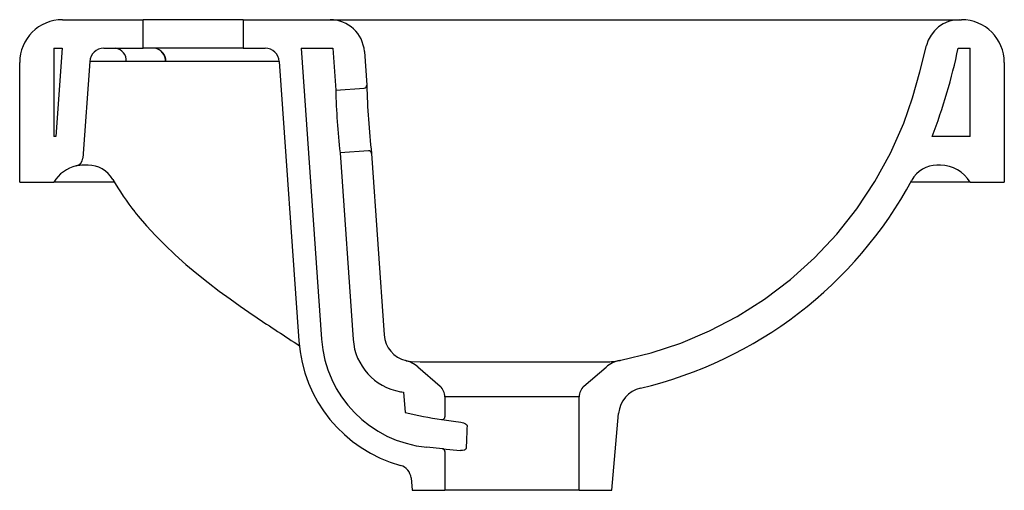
# Model space of a CAD drawing. Header units: millimetres. Extents: x 3897.486 to 3897.831, y 2049.964 to 2050.129.
import ezdxf

# ---------------------------------------------------------------- set-up
doc = ezdxf.new("R2010")
doc.units = ezdxf.units.MM
doc.layers.add('SANINDUSA', color=3, linetype='Continuous')

msp = doc.modelspace()

# ---------------------------------------------------------------- linework, layer by layer
at = {"layer": 'SANINDUSA'}
for p, q in [((3897.501197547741, 2050.128610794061), (3897.529478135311, 2050.128610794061)), ((3897.529478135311, 2050.118610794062), (3897.529478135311, 2050.128610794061)), ((3897.564478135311, 2050.128610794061), (3897.529478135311, 2050.128610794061)), ((3897.564478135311, 2050.128610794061), (3897.564478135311, 2050.118610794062)), ((3897.564478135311, 2050.128610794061), (3897.595007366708, 2050.128610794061)), ((3897.595007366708, 2050.128610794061), (3897.778746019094, 2050.128610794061)), ((3897.778746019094, 2050.128610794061), (3897.81555225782, 2050.128610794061)), ((3897.81555225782, 2050.128610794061), (3897.816197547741, 2050.128610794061)), ((3897.498197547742, 2050.118610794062), (3897.501040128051, 2050.118610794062)), ((3897.498197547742, 2050.118610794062), (3897.498197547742, 2050.087610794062)), ((3897.501040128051, 2050.118610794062), (3897.49887239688, 2050.087610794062)), ((3897.515727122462, 2050.118610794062), (3897.529478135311, 2050.118610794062)), ((3897.564478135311, 2050.118610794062), (3897.529478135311, 2050.118610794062)), ((3897.564478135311, 2050.118610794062), (3897.572160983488, 2050.118610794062)), ((3897.584843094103, 2050.118610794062), (3897.595896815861, 2050.118610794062)), ((3897.584843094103, 2050.118610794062), (3897.591980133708, 2050.016546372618)), ((3897.595896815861, 2050.118610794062), (3897.596925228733, 2050.1039038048)), ((3897.81502430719, 2050.118610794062), (3897.819197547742, 2050.118610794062)), ((3897.819197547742, 2050.087610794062), (3897.819197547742, 2050.118610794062)), ((3897.606978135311, 2050.117447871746), (3897.607801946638, 2050.105666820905)), ((3897.486197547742, 2050.071610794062), (3897.486197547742, 2050.113610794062)), ((3897.510739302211, 2050.11395957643), (3897.508368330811, 2050.080053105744)), ((3897.537265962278, 2050.113959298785), (3897.523547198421, 2050.11395957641)), ((3897.577148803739, 2050.11395957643), (3897.537384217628, 2050.11395957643)), ((3897.577148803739, 2050.11395957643), (3897.583999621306, 2050.015988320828)), ((3897.831197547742, 2050.113610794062), (3897.831197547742, 2050.071610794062)), ((3897.596925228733, 2050.1039038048), (3897.606874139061, 2050.104599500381)), ((3897.49887239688, 2050.087610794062), (3897.498197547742, 2050.087610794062)), ((3897.819197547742, 2050.087610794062), (3897.805919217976, 2050.087610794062)), ((3897.608408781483, 2050.082653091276), (3897.598459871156, 2050.081957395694)), ((3897.598459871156, 2050.081957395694), (3897.603036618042, 2050.016506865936)), ((3897.609476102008, 2050.081725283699), (3897.613926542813, 2050.01808101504)), ((3897.510144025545, 2050.077610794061), (3897.508589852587, 2050.077610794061)), ((3897.808805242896, 2050.077610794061), (3897.807613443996, 2050.077610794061)), ((3897.486197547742, 2050.071610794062), (3897.498197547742, 2050.071610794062)), ((3897.519388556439, 2050.071610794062), (3897.498197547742, 2050.071610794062)), ((3897.819197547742, 2050.071610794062), (3897.798419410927, 2050.071610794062)), ((3897.819197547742, 2050.071610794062), (3897.831197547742, 2050.071610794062)), ((3897.62648738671, 2050.008610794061), (3897.642093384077, 2050.008610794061)), ((3897.675301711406, 2050.008610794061), (3897.690907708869, 2050.008610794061)), ((3897.625650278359, 2050.006913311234), (3897.633477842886, 2050.0001089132)), ((3897.683917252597, 2050.0001089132), (3897.691648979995, 2050.006830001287)), ((3897.620687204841, 2049.998019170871), (3897.621309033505, 2049.990911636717)), ((3897.635197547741, 2049.996335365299), (3897.635197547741, 2049.989396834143)), ((3897.682197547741, 2049.996335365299), (3897.635197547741, 2049.996335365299)), ((3897.682197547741, 2049.963610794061), (3897.682197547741, 2049.996335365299)), ((3897.693697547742, 2049.963610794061), (3897.696057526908, 2049.990585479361)), ((3897.634293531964, 2049.978205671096), (3897.628809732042, 2049.978734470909)), ((3897.634293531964, 2049.978205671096), (3897.640698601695, 2049.97758803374)), ((3897.635197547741, 2049.97721028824), (3897.635197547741, 2049.963610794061)), ((3897.623318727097, 2049.967940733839), (3897.623697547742, 2049.963610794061)), ((3897.623697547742, 2049.963610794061), (3897.635197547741, 2049.963610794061)), ((3897.682197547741, 2049.963610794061), (3897.635197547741, 2049.963610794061)), ((3897.682197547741, 2049.963610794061), (3897.693697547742, 2049.963610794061))]:
    msp.add_line(p, q, dxfattribs=at)
at = {"layer": 'SANINDUSA', "flags": 128}
for points in [[(3897.696804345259, 2050.009196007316), (3897.707410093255, 2050.011778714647), (3897.717806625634, 2050.015221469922), (3897.72789332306, 2050.019487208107), (3897.737569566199, 2050.024538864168), (3897.747161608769, 2050.030619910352), (3897.756241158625, 2050.037509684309), (3897.764715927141, 2050.045131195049), (3897.772493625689, 2050.053407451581), (3897.779548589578, 2050.062332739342), (3897.785849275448, 2050.071854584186), (3897.791332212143, 2050.081869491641), (3897.795933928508, 2050.092273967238), (3897.79902517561, 2050.101220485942), (3897.801586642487, 2050.11034794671), (3897.80391496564, 2050.119538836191)], [(3897.523547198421, 2050.11395957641), (3897.521666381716, 2050.113959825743), (3897.519390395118, 2050.11395972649), (3897.516977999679, 2050.113959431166), (3897.514674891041, 2050.113959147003), (3897.512728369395, 2050.113959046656), (3897.511365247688, 2050.11395919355), (3897.51076018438, 2050.113959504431), (3897.51073930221, 2050.113959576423), (3897.510739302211, 2050.11395957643)], [(3897.526580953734, 2050.061166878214), (3897.527689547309, 2050.059767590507), (3897.530661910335, 2050.056313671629), (3897.533769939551, 2050.052956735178), (3897.53699784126, 2050.049680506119), (3897.540622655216, 2050.046224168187), (3897.544414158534, 2050.042835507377), (3897.548285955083, 2050.039579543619), (3897.55220741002, 2050.03645926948), (3897.556131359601, 2050.033483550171), (3897.559962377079, 2050.030685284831), (3897.563466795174, 2050.028183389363), (3897.568016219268, 2050.025008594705), (3897.568893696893, 2050.02441107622)], [(3897.621637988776, 2050.009036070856), (3897.621713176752, 2050.009016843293), (3897.622326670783, 2050.008900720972)], [(3897.622326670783, 2050.008900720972), (3897.62341311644, 2050.008768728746), (3897.62648738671, 2050.008610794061)], [(3897.642093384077, 2050.008610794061), (3897.642093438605, 2050.008610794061), (3897.645214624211, 2050.008613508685), (3897.65153983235, 2050.00862519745), (3897.658058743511, 2050.008632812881), (3897.66454109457, 2050.008627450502), (3897.670867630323, 2050.008615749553), (3897.675301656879, 2050.008610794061), (3897.675301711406, 2050.008610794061)], [(3897.640748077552, 2049.987513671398), (3897.641663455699, 2049.987303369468), (3897.642383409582, 2049.986969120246), (3897.642746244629, 2049.986685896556), (3897.642925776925, 2049.986430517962), (3897.64296650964, 2049.986282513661), (3897.642969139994, 2049.986240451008)], [(3897.642646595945, 2049.978369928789), (3897.642626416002, 2049.97823231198), (3897.642579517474, 2049.978129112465), (3897.642393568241, 2049.977929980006), (3897.641999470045, 2049.977726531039), (3897.641330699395, 2049.977586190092), (3897.640698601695, 2049.97758803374)]]:
    msp.add_lwpolyline(points, dxfattribs=at)
at = {"layer": 'SANINDUSA'}
for centre, radius, start, end in [((3897.501197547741, 2050.113610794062), 0.015, 90, 180), ((3897.595007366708, 2050.116610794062), 0.01200000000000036, 4.000000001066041, 90), ((3897.81555225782, 2050.116610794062), 0.01200000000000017, 90, 165.877048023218), ((3897.816197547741, 2050.113610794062), 0.015, 0, 90), ((3897.515727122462, 2050.113610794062), 0.005000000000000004, 90, 175.999999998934), ((3897.519135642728, 2050.114237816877), 0.004420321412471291, 356.3910880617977, 81.6067025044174), ((3897.532926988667, 2050.114184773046), 0.004462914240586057, 357.1076528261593, 82.62772880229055), ((3897.532854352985, 2050.114237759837), 0.00442038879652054, 356.3882783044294, 81.60584804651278), ((3897.572160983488, 2050.113610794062), 0.005, 4.000000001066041, 90), ((3897.617212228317, 2050.159873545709), 0.2020698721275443, 339.0463443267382, 348.2173039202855), ((3897.537396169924, 2050.083684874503), 0.03027470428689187, 90.02262007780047, 90.24642261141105), ((3897.86504821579, 2050.111625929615), 0.2682341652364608, 181.649701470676, 186.3502985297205), ((3897.606804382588, 2050.105597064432), 0.0009999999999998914, 274.000000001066, 4.000000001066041), ((3897.884847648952, 2050.113010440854), 0.2771430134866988, 181.5183773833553, 186.481622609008), ((3897.505375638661, 2050.080262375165), 0.002999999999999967, 282.3733443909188, 355.999999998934), ((3897.608478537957, 2050.081655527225), 0.0009999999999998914, 4.000000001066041, 94.00000000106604), ((3897.508589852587, 2050.065610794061), 0.01200000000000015, 102.3733443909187, 149.9999999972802), ((3897.508589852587, 2050.065610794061), 0.01200000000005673, 90, 102.3733443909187), ((3897.510144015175, 2050.067610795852), 0.009999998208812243, 30.06732626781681, 89.99994059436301), ((3897.807613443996, 2050.067610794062), 0.01, 90, 151.7024097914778), ((3897.808805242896, 2050.065610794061), 0.01200000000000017, 30.00000000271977, 90), ((3897.59969713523, 2050.119170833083), 0.09331186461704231, 209.9200787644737, 218.4051507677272), ((3897.670232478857, 2050.141586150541), 0.1460316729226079, 283.2602836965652, 331.6986852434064), ((3898.863425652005, 2051.972343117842), 2.338857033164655, 236.393286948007, 236.8442452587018), ((3897.623902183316, 2050.018778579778), 0.00999999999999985, 184.000000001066, 256.0765827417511), ((3897.632730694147, 2050.019395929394), 0.04885006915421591, 184.000000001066, 254.4976420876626), ((3897.632730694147, 2050.019395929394), 0.04085006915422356, 184.000000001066, 264.4920295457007), ((3897.622987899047, 2050.017901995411), 0.02000000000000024, 184.000000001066, 260.2107891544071), ((3897.619089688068, 2049.999366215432), 0.009999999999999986, 48.9999999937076, 76.07658274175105), ((3897.690931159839, 2050.038302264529), 0.02969147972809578, 269.954746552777, 280.3886170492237), ((3897.698209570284, 2049.999282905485), 0.009999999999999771, 100.5181235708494, 131.0000000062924), ((3897.690907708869, 2050.038610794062), 0.03000000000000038, 280.5181235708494, 281.3355501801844), ((3897.626388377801, 2050.037610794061), 0.03999999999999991, 260.2107891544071, 261.8057661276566), ((3897.630197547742, 2049.996335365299), 0.005000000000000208, 0, 48.9999999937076), ((3897.687197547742, 2049.996335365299), 0.005000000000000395, 131.0000000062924, 180), ((3897.706019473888, 2049.989713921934), 0.0100000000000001, 103.2438930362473, 175.0000000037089), ((3897.65868789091, 2050.147445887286), 0.1609352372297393, 256.5698216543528, 261.191837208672), ((3897.634197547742, 2049.989396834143), 0.001000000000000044, 261.191837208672, 0), ((3897.65868789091, 2050.147445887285), 0.1609352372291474, 261.191837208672, 263.5998085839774), ((3897.634197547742, 2049.97721028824), 0.00100000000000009, 0, 84.49202954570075), ((3897.618337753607, 2049.967504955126), 0.005000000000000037, 4.999999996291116, 74.49764208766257)]:
    msp.add_arc(centre, radius, start, end, dxfattribs=at)
msp.add_ellipse((3897.658697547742, 2049.44831531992), major_axis=(-2.842170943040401e-16, 0.7015882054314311), ratio=0.03492076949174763, start_param=0.6970724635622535, end_param=0.7143690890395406, dxfattribs=at)

doc.saveas('drawing.dxf')
